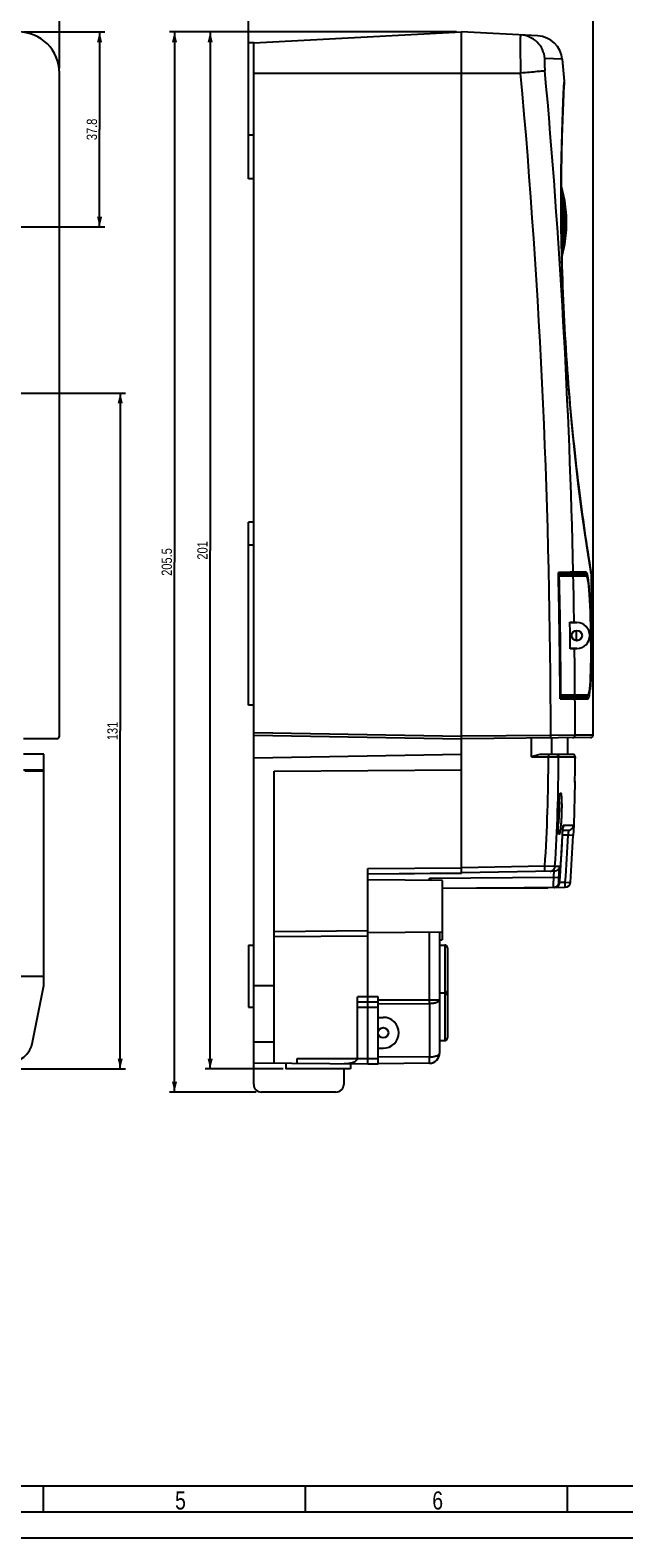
# Model space of a CAD drawing. Header units: millimetres. Extents: x 0 to 594, y 0 to 439.
# Tile 8 of 57: x 226 to 341, y 0 to 292. Entities that reach past the tile are written whole.
import ezdxf

# ---------------------------------------------------------------- set-up
doc = ezdxf.new("R2010")
doc.units = ezdxf.units.MM
doc.header["$LTSCALE"] = 32.67
doc.linetypes.add('CENTER', pattern=[0.6, 0.375, -0.075, 0.075, -0.075])
doc.layers.get('0').update_dxf_attribs({"linetype": 'CONTINUOUS'})
doc.layers.add('DEFAULT_1', color=7, linetype='CENTER')
doc.styles.get("Standard").update_dxf_attribs({"font": 'txt', "width": 0.8})
doc.dimstyles.new('DIMSTYLE_1', dxfattribs={"dimtxt": 2, "dimasz": 2, "dimexe": 0.18, "dimexo": 0.0625, "dimgap": 0.09, "dimtad": 1, "dimdsep": 46, "dimtxsty": 'Standard', "dimblk": '_FILLED', "dimblk1": '_FILLED', "dimblk2": '_FILLED', "dimcen": 0.09, "dimadec": 0, "dimazin": 0, "dimtp": 0.01, "dimtm": 0.01, "dimtfac": 1, "dimtofl": 0, "dimtmove": 0, "dimatfit": 3, "dimldrblk": '_FILLED', "dimfxl": 0, "dimtolj": 1, "dimarcsym": 0})
doc.dimstyles.new('DIMSTYLE_2', dxfattribs={"dimtxt": 2, "dimasz": 2, "dimexe": 0.18, "dimexo": 0.0625, "dimgap": 0.09, "dimtad": 1, "dimdec": 0, "dimdsep": 46, "dimtxsty": 'Standard', "dimblk": '_FILLED', "dimblk1": '_FILLED', "dimblk2": '_FILLED', "dimcen": 0.09, "dimadec": 0, "dimazin": 0, "dimtfac": 1, "dimtdec": 0, "dimtofl": 0, "dimtmove": 0, "dimatfit": 3, "dimldrblk": '_FILLED', "dimfxl": 0, "dimtolj": 1, "dimarcsym": 0})

# ---------------------------------------------------------------- blocks, each defined once
blk = doc.blocks.new('_FILLED')
at = {"color": 0, "linetype": 'ByBlock'}
blk.add_solid([(0, 0), (-1, 0.25), (-1, -0.25)], dxfattribs=at)
blk = doc.blocks.new('*D1')
at = {"color": 2, "linetype": 'Continuous'}
for p, q in [((59.38, 284.89), (59.38, 314.46)), ((59.38, 313.46), (145.38, 313.46)), ((231.38, 313.46), (145.38, 313.46)), ((231.38, 284.89), (231.38, 314.46))]:
    blk.add_line(p, q, dxfattribs=at)
at = {"color": 2, "linetype": 'Continuous', "xscale": 2, "yscale": 2, "zscale": 2, "rotation": 180}
blk.add_blockref('_FILLED', (59.38, 313.46), dxfattribs=at)
at = {"color": 2, "linetype": 'Continuous', "xscale": 2, "yscale": 2, "zscale": 2}
blk.add_blockref('_FILLED', (231.38, 313.46), dxfattribs=at)
at = {"color": 2, "linetype": 'Continuous', "insert": (145.38, 315.96), "char_height": 2, "width": 4.8, "attachment_point": 2, "line_spacing_factor": 0.9}
blk.add_mtext('172', dxfattribs=at)
blk = doc.blocks.new('*D2')
at = {"color": 2, "linetype": 'Continuous'}
for p, q in [((268.01, 286.89), (268.01, 309.47)), ((268.01, 308.47), (301.41, 308.47)), ((334.81, 308.47), (301.41, 308.47)), ((334.81, 156.6), (334.81, 309.47))]:
    blk.add_line(p, q, dxfattribs=at)
at = {"color": 2, "linetype": 'Continuous', "xscale": 2, "yscale": 2, "zscale": 2, "rotation": 180}
blk.add_blockref('_FILLED', (268.01, 308.47), dxfattribs=at)
at = {"color": 2, "linetype": 'Continuous', "xscale": 2, "yscale": 2, "zscale": 2}
blk.add_blockref('_FILLED', (334.81, 308.47), dxfattribs=at)
at = {"color": 2, "linetype": 'Continuous', "insert": (301.41, 310.97), "char_height": 2, "width": 3.2, "attachment_point": 2, "line_spacing_factor": 0.9}
blk.add_mtext('67', dxfattribs=at)
blk = doc.blocks.new('*D3')
at = {"color": 2, "linetype": 'Continuous'}
for p, q in [((308.31, 291.89), (252.67, 291.89)), ((253.67, 291.89), (253.67, 189.14)), ((253.67, 86.39), (253.67, 189.14)), ((269.51, 86.39), (252.67, 86.39))]:
    blk.add_line(p, q, dxfattribs=at)
at = {"color": 2, "linetype": 'Continuous', "xscale": 2, "yscale": 2, "zscale": 2}
for p, rotation in [((253.67, 291.89), 90), ((253.67, 86.39), 270)]:
    blk.add_blockref('_FILLED', p, dxfattribs=dict(at, rotation=rotation))
at = {"color": 2, "linetype": 'Continuous', "insert": (251.17, 189.14), "char_height": 2, "width": 8, "attachment_point": 2, "rotation": 90, "line_spacing_factor": 0.9}
blk.add_mtext('205.5', dxfattribs=at)
blk = doc.blocks.new('*D8')
at = {"color": 2, "linetype": 'Continuous'}
for p, q in [((190.38, 222.89), (190.38, 304.74)), ((231.38, 284.89), (231.38, 304.74)), ((190.38, 303.74), (210.88, 303.74)), ((231.38, 303.74), (210.88, 303.74))]:
    blk.add_line(p, q, dxfattribs=at)
at = {"color": 2, "linetype": 'Continuous', "xscale": 2, "yscale": 2, "zscale": 2, "rotation": 180}
blk.add_blockref('_FILLED', (190.38, 303.74), dxfattribs=at)
at = {"color": 2, "linetype": 'Continuous', "xscale": 2, "yscale": 2, "zscale": 2}
blk.add_blockref('_FILLED', (231.38, 303.74), dxfattribs=at)
at = {"color": 2, "linetype": 'Continuous', "insert": (210.88, 306.24), "char_height": 2, "width": 3.2, "attachment_point": 2, "line_spacing_factor": 0.9}
blk.add_mtext('41', dxfattribs=at)
blk = doc.blocks.new('*D32')
at = {"color": 2, "linetype": 'Continuous'}
for p, q in [((308.31, 291.89), (259.58, 291.89)), ((260.58, 291.89), (260.58, 191.39)), ((260.58, 90.89), (260.58, 191.39)), ((274.76, 90.89), (259.58, 90.89))]:
    blk.add_line(p, q, dxfattribs=at)
at = {"color": 2, "linetype": 'Continuous', "xscale": 2, "yscale": 2, "zscale": 2}
for p, rotation in [((260.58, 291.89), 90), ((260.58, 90.89), 270)]:
    blk.add_blockref('_FILLED', p, dxfattribs=dict(at, rotation=rotation))
at = {"color": 2, "linetype": 'Continuous', "insert": (258.08, 191.39), "char_height": 2, "width": 4.8, "attachment_point": 2, "rotation": 90, "line_spacing_factor": 0.9}
blk.add_mtext('201', dxfattribs=at)
blk = doc.blocks.new('*D33')
at = {"color": 2, "linetype": 'Continuous'}
for p, q in [((213.38, 257.09), (213.38, 297.67)), ((213.38, 296.67), (222.38, 296.67)), ((231.38, 296.67), (222.38, 296.67)), ((231.38, 284.89), (231.38, 297.67))]:
    blk.add_line(p, q, dxfattribs=at)
at = {"color": 2, "linetype": 'Continuous', "xscale": 2, "yscale": 2, "zscale": 2, "rotation": 180}
blk.add_blockref('_FILLED', (213.38, 296.67), dxfattribs=at)
at = {"color": 2, "linetype": 'Continuous', "xscale": 2, "yscale": 2, "zscale": 2}
blk.add_blockref('_FILLED', (231.38, 296.67), dxfattribs=at)
at = {"color": 2, "linetype": 'Continuous', "insert": (222.38, 299.17), "char_height": 2, "width": 3.2, "attachment_point": 2, "line_spacing_factor": 0.9}
blk.add_mtext('18', dxfattribs=at)
blk = doc.blocks.new('*D35')
at = {"color": 2, "linetype": 'Continuous'}
for p, q in [((224.38, 291.89), (240.15, 291.89)), ((239.15, 291.89), (239.15, 272.99)), ((239.15, 254.09), (239.15, 272.99)), ((216.38, 254.09), (240.15, 254.09))]:
    blk.add_line(p, q, dxfattribs=at)
at = {"color": 2, "linetype": 'Continuous', "xscale": 2, "yscale": 2, "zscale": 2}
for p, rotation in [((239.15, 291.89), 90), ((239.15, 254.09), 270)]:
    blk.add_blockref('_FILLED', p, dxfattribs=dict(at, rotation=rotation))
at = {"color": 2, "linetype": 'Continuous', "insert": (236.65, 272.99), "char_height": 2, "width": 6.4, "attachment_point": 2, "rotation": 90, "line_spacing_factor": 0.9}
blk.add_mtext('37.8', dxfattribs=at)
blk = doc.blocks.new('*D37')
at = {"color": 2, "linetype": 'Continuous'}
for p, q in [((191.38, 221.89), (244.15, 221.89)), ((243.15, 221.89), (243.15, 156.39)), ((243.15, 90.89), (243.15, 156.39)), ((196.63, 90.89), (244.15, 90.89))]:
    blk.add_line(p, q, dxfattribs=at)
at = {"color": 2, "linetype": 'Continuous', "xscale": 2, "yscale": 2, "zscale": 2}
for p, rotation in [((243.15, 221.89), 90), ((243.15, 90.89), 270)]:
    blk.add_blockref('_FILLED', p, dxfattribs=dict(at, rotation=rotation))
at = {"color": 2, "linetype": 'Continuous', "insert": (240.65, 156.39), "char_height": 2, "width": 4.8, "attachment_point": 2, "rotation": 90, "line_spacing_factor": 0.9}
blk.add_mtext('131', dxfattribs=at)

msp = doc.modelspace()

# ---------------------------------------------------------------- linework, layer by layer
at = {"color": 7, "linetype": 'Continuous'}
for p, q in [((268.013, 263.386), (268.013, 289.774)), ((269.013, 289.774), (268.013, 289.774)), ((269.013, 289.774), (309.313, 291.886)), ((269.013, 87.886), (269.013, 289.774)), ((309.313, 128.77), (309.313, 291.886)), ((324.09, 291.112), (309.313, 291.886)), ((320.665, 288.504), (320.667, 288.306)), ((328.808, 286.574), (325.445, 286.75)), ((328.808, 286.574), (329.189, 282.337)), ((231.375, 155.386), (231.375, 283.886)), ((269.013, 283.886), (320.756, 283.886)), ((329.182, 282.273), (329.166, 281.953)), ((329.187, 282.36), (329.182, 282.273)), ((269.013, 271.886), (268.013, 271.886)), ((328.681, 268.622), (328.679, 268.547)), ((269.013, 263.386), (268.013, 263.386)), ((268.013, 161.386), (268.013, 196.886)), ((269.013, 196.886), (268.013, 196.886)), ((269.013, 192.386), (268.013, 192.386)), ((328.07, 186.886), (328.065, 187.139)), ((328.099, 187.139), (328.065, 187.139)), ((330.346, 187.141), (328.099, 187.139)), ((330.706, 187.142), (330.346, 187.141)), ((330.694, 186.886), (330.943, 187.142)), ((330.943, 187.142), (330.706, 187.142)), ((333.454, 187.142), (330.943, 187.142)), ((333.204, 186.886), (333.454, 187.142)), ((328.075, 186.681), (328.07, 186.886)), ((328.08, 186.431), (328.075, 186.681)), ((333.204, 186.886), (328.097, 186.886)), ((328.241, 186.439), (330.959, 186.442)), ((328.371, 186.686), (333.22, 186.686)), ((330.959, 186.442), (333.469, 186.442)), ((334.41, 186.973), (334.462, 186.658)), ((334.462, 186.658), (334.464, 186.644)), ((334.464, 186.645), (334.464, 186.645)), ((334.464, 186.644), (334.464, 186.644)), ((330.304, 177.486), (331.488, 177.486)), ((330.304, 177.386), (331.651, 177.386)), ((331.488, 177.486), (331.49, 177.384)), ((331.513, 175.859), (331.54, 173.909)), ((331.651, 172.386), (330.374, 172.386)), ((331.56, 172.286), (330.374, 172.286)), ((331.559, 172.385), (331.56, 172.286)), ((269.013, 161.386), (268.013, 161.386)), ((328.406, 162.886), (328.403, 163.335)), ((328.407, 162.637), (328.406, 162.886)), ((328.407, 162.637), (330.688, 162.637)), ((328.419, 163.335), (328.429, 163.269)), ((328.429, 163.269), (328.466, 163.197)), ((328.432, 162.886), (333.543, 162.886)), ((331.281, 163.338), (328.564, 163.337)), ((333.539, 163.086), (328.694, 163.086)), ((330.688, 162.637), (331.091, 162.638)), ((331.036, 162.886), (331.285, 162.638)), ((331.091, 162.638), (331.285, 162.638)), ((333.789, 163.338), (331.281, 163.338)), ((331.285, 162.638), (333.793, 162.638)), ((333.539, 163.086), (333.542, 163.086)), ((333.542, 163.086), (333.775, 163.185)), ((333.543, 162.886), (333.793, 162.638)), ((333.775, 163.185), (333.905, 163.381)), ((230.875, 154.886), (224.375, 154.886)), ((269.013, 156.089), (309.313, 155.386)), ((269.013, 155.59), (309.313, 154.886)), ((326.586, 155.537), (309.313, 155.386)), ((334.317, 155.105), (309.313, 154.886)), ((322.831, 151.386), (322.831, 155.004)), ((331.305, 155.574), (326.586, 155.537)), ((326.748, 155.039), (326.748, 151.886)), ((329.813, 155.065), (329.813, 151.886)), ((334.812, 155.605), (331.305, 155.574)), ((228.375, 151.886), (224.375, 151.886)), ((228.375, 107.045), (228.375, 151.886)), ((269.013, 151.183), (309.313, 151.886)), ((322.831, 151.386), (326.147, 151.386)), ((324.759, 151.886), (330.812, 151.886)), ((326.147, 151.386), (328.105, 151.386)), ((328.105, 151.386), (331.312, 151.386)), ((331.31, 150.863), (331.312, 151.336)), ((331.312, 151.22), (331.311, 151.138)), ((331.312, 151.386), (331.312, 151.335)), ((331.312, 151.336), (331.312, 151.22)), ((224.375, 148.886), (228.375, 148.886)), ((228.375, 148.57), (224.692, 148.57)), ((273.013, 148.57), (309.313, 148.886)), ((273.013, 92.044), (273.013, 148.57)), ((331.269, 146.434), (331.034, 138.146)), ((331.269, 146.433), (331.275, 146.894)), ((331.27, 146.546), (331.269, 146.433)), ((331.271, 146.632), (331.27, 146.546)), ((329.077, 138.146), (331.034, 138.146)), ((331.034, 138.146), (330.944, 136.14)), ((328.856, 136.14), (328.858, 136.14)), ((329.945, 136.186), (328.858, 136.186)), ((328.927, 137.186), (330.034, 137.186)), ((330.944, 136.14), (329.945, 136.186)), ((291.113, 129.728), (309.313, 129.886)), ((291.113, 91.886), (291.113, 129.728)), ((291.113, 128.728), (309.313, 128.886)), ((309.313, 128.77), (291.113, 128.612)), ((325.443, 130.168), (309.313, 129.886)), ((327.252, 129.2), (309.313, 128.886)), ((327.402, 130.121), (325.443, 130.168)), ((328.302, 130.136), (327.402, 130.121)), ((305.613, 127.386), (291.113, 127.513)), ((303.08, 127.869), (327.171, 128.079)), ((303.08, 127.409), (303.08, 127.869)), ((303.08, 127.869), (303.549, 127.404)), ((305.613, 117.388), (305.613, 127.385)), ((305.613, 125.891), (329.407, 126.099)), ((326.013, 125.936), (312.221, 125.936)), ((316.866, 125.989), (316.813, 125.936)), ((326.147, 126.07), (326.013, 125.936)), ((327.171, 128.079), (328.158, 128.009)), ((328.306, 127.007), (328.155, 127.006)), ((328.306, 127.007), (328.308, 127.007)), ((328.307, 127.089), (329.399, 127.099)), ((329.399, 127.099), (330.396, 127.025)), ((329.408, 126.099), (329.399, 127.099)), ((291.113, 117.636), (273.013, 117.478)), ((305.613, 117.386), (291.113, 117.26)), ((303.08, 104.307), (303.08, 117.364)), ((305.063, 93.991), (305.063, 117.382)), ((305.563, 117.388), (305.563, 115.886)), ((268.013, 114.886), (269.013, 114.886)), ((268.013, 114.885), (268.013, 102.887)), ((291.113, 116.636), (273.013, 116.478)), ((305.063, 115.886), (305.563, 115.886)), ((305.063, 114.886), (306.063, 114.886)), ((306.063, 114.886), (306.063, 96.386)), ((306.563, 114.386), (306.563, 96.886)), ((226.179, 96.064), (228.375, 107.045)), ((269.013, 107.08), (273.013, 107.045)), ((305.063, 105.636), (306.063, 105.636)), ((268.013, 102.886), (269.013, 102.886)), ((291.113, 104.886), (289.113, 104.886)), ((289.113, 92.886), (289.113, 104.886)), ((289.113, 103.886), (291.113, 103.886)), ((289.113, 102.886), (291.113, 102.886)), ((293.113, 104.89), (291.113, 104.89)), ((291.113, 103.89), (293.113, 103.89)), ((291.113, 102.89), (293.113, 102.89)), ((293.113, 91.904), (293.113, 104.89)), ((293.113, 104.29), (303.08, 104.307)), ((293.113, 103.521), (303.08, 103.538)), ((303.08, 104.307), (305.063, 104.307)), ((303.08, 103.538), (303.08, 93.222)), ((293.113, 100.886), (294.113, 100.886)), ((273.013, 96.064), (269.013, 96.099)), ((293.113, 94.886), (294.113, 94.886)), ((305.063, 96.386), (306.063, 96.386)), ((269.013, 92.079), (291.113, 91.886)), ((275.263, 92.025), (275.263, 90.886)), ((287.762, 90.886), (275.264, 90.886)), ((277.418, 92.886), (289.113, 92.886)), ((277.418, 92.006), (277.418, 92.886)), ((286.482, 90.886), (286.456, 87.873)), ((287.763, 91.916), (287.763, 90.886)), ((289.113, 92.904), (291.113, 92.886)), ((291.113, 92.904), (293.113, 92.904)), ((291.113, 91.904), (293.113, 91.904)), ((303.08, 93.222), (293.113, 93.135)), ((303.08, 91.991), (293.113, 91.904)), ((284.956, 86.386), (270.513, 86.386)), ((584, 10), (25, 10)), ((228.2, 10), (228.2, 5)), ((279, 10), (279, 5)), ((329.8, 10), (329.8, 5)), ((0, 0), (594, 0))]:
    msp.add_line(p, q, dxfattribs=at)
at = {"color": 40, "linetype": 'Continuous'}
msp.add_line((329.663, 254.936), (328.61, 254.936), dxfattribs=at)
at = {"color": 2, "linetype": 'Continuous'}
msp.add_line((589, 5), (20, 5), dxfattribs=at)
at = {"color": 7, "linetype": 'Continuous'}
for points in [[(328.621, 264.997), (328.714, 269.98), (328.847, 274.511), (328.999, 278.4), (329.133, 281.265), (329.178, 282.149)], [(328.883, 242.733), (328.711, 248.428), (328.612, 254.115), (328.583, 259.678), (328.621, 264.997)], [(328.719, 248.179), (329.293, 250.741), (329.607, 253.538), (329.607, 256.329), (329.294, 259.127), (328.663, 261.944), (328.601, 262.13)], [(328.631, 252.983), (328.694, 253.544), (328.694, 256.335), (328.596, 257.209)], [(334.436, 186.832), (334.29, 187.726), (333.839, 190.57), (333.261, 194.404), (332.63, 198.884), (331.99, 203.818), (331.367, 209.097), (330.783, 214.633), (330.256, 220.317), (329.805, 225.968), (329.429, 231.541), (329.123, 237.108), (328.883, 242.733)], [(333.596, 186.378), (333.469, 186.576), (333.22, 186.686)], [(333.905, 163.381), (333.996, 163.652), (334.078, 164.053), (334.152, 164.6), (334.217, 165.275), (334.27, 166.057), (334.314, 166.944), (334.348, 167.937), (334.374, 169.028), (334.39, 170.209), (334.398, 171.465), (334.397, 172.786), (334.386, 174.152), (334.368, 175.533), (334.341, 176.898), (334.306, 178.218), (334.264, 179.477), (334.216, 180.663), (334.16, 181.76), (334.099, 182.76), (334.032, 183.653), (333.957, 184.443), (333.875, 185.127), (333.786, 185.686), (333.693, 186.099), (333.596, 186.378)], [(328.466, 163.197), (328.522, 163.141), (328.591, 163.105), (328.667, 163.088), (328.694, 163.086)], [(328.858, 136.14), (328.864, 136.263), (328.885, 136.629), (328.908, 136.96), (328.932, 137.248), (328.955, 137.485), (328.977, 137.668), (328.995, 137.792), (329.002, 137.828)], [(328.308, 127.007), (328.508, 129.885), (328.709, 133.221), (328.858, 136.14)]]:
    msp.add_lwpolyline(points, dxfattribs=at)
for centre in [(331.651, 174.886), (294.113, 97.886)]:
    msp.add_circle(centre, 1, dxfattribs=at)
for centre, radius, start, end in [((223.375, 283.886), 8, 0, 90), ((323.829, 286.119), 5, 5.22148, 87), ((-1103.36, 154.887), 1429.946, 0.026056, 5.175861), ((-1103.528, 154.889), 1434.833, 1.288048, 5.176038), ((763.664, 259.485), 435.079, 177.03997, 178.79672), ((775.289, 259.195), 446.708, 178.80051, 180.62193), ((303.6, 254.927), 25.133, 3.18082, 5.20839), ((304.919, 254.898), 24.086, 351.43462, 9.69373), ((781.039, 259.224), 452.457, 180.61768, 181.60328), ((303.757, 254.936), 24.976, 356.78832, 359.03287), ((303.747, 254.936), 24.985, 359.03282, 3.17708), ((303.667, 254.942), 25.067, 355.50594, 356.78696), ((779.87, 259.151), 451.286, 181.59813, 187.07403), ((764.839, 257.453), 436.161, 187.09589, 189.29928), ((-1103.087, 154.886), 1431.515, 0.338158, 1.262657), ((-1103.097, 154.885), 1431.686, 0.338231, 1.262854), ((330.957, 186.813), 0.0734, 79.90175, 89.97858), ((-1103.603, 154.886), 1434.909, 0.90245, 1.260105), ((333.219, 186.437), 0.25, 1.21775, 89.92478), ((-1112.207, 154.886), 1447.019, 0.028447, 1.259387), ((-1157.948, 154.893), 1488.423, 0.669552, 0.869741), ((331.651, 174.886), 2.5, 270, 90), ((-1103.611, 154.886), 1434.916, 0.337467, 0.694794), ((-1103.613, 154.886), 1434.919, 0.027467, 0.309512), ((331.289, 162.959), 0.0728, 270.00997, 280.2844), ((333.539, 163.336), 0.25, 270.64068, 0.36485), ((334.312, 155.605), 0.5, 270.5, 0.02845), ((-8.785, 151.889), 334.932, 356.28156, 359.91396), ((-8.826, 151.889), 336.932, 356.29563, 359.91436), ((330.812, 151.386), 0.5, 359.91524, 90), ((-210.239, 153.672), 541.556, 359.49353, 359.70288), ((-203.565, 153.63), 534.883, 359.27839, 359.49168), ((330.034, 138.186), 1, 269.99997, 357.67385), ((-8.534, 151.888), 337.758, 355.77556, 357.32766), ((-7.206, 151.887), 337.516, 355.78817, 357.33368), ((-7.204, 151.887), 338.515, 355.78816, 357.33368), ((-8.455, 151.888), 336.47, 355.94238, 356.1336), ((-8.462, 151.887), 337.466, 355.94243, 356.30449), ((327.311, 127.081), 1, 270.49939, 353.46475), ((327.329, 127.079), 0.982, 353.41761, 355.77291), ((329.399, 127.098), 0.999, 270.47346, 355.81483), ((306.063, 114.386), 0.5, 0, 90), ((93.912, 103.923), 209.168, 359.89465, 0.10535), ((294.113, 97.886), 3, 270, 90), ((306.063, 96.886), 0.5, 270, 360), ((303.063, 93.991), 2, 270.5, 360), ((270.513, 87.886), 1.5, 180, 270), ((284.956, 87.886), 1.5, 270, 359.5)]:
    msp.add_arc(centre, radius, start, end, dxfattribs=at)
for centre, major_axis, ratio, start_param, end_param in [((230.875, 155.386), (0.475, -0.158), 0.9984779, -1.2488326, 0.3210504), ((230.875, 155.386), (0.494, -0.082), 0.9985916, -1.4055633, 0.1647764), ((221.276, 97.045), (0, 5), 0.9999619, 3.1415927, 4.5149934)]:
    msp.add_ellipse(centre, major_axis=major_axis, ratio=ratio, start_param=start_param, end_param=end_param, dxfattribs=at)
for points, knots in [([(320.746, 291.287), (320.74, 291.288), (320.729, 291.268), (320.722, 291.236), (320.712, 291.176), (320.7, 291.055), (320.687, 290.845), (320.675, 290.53), (320.667, 290.13), (320.663, 289.652), (320.662, 289.101), (320.664, 288.71), (320.665, 288.504)], [0, 0, 0, 0, 0.0056652, 0.0185424, 0.0394352, 0.0684494, 0.1506871, 0.2643383, 0.4080888, 0.5800878, 0.7782375, 1, 1, 1, 1]), ([(325.445, 286.75), (325.391, 287.339), (325.071, 288.507), (324.013, 289.974), (322.512, 290.98), (321.334, 291.256), (320.746, 291.287)], [0, 0, 0, 0, 0.2504414, 0.5005598, 0.7503596, 1, 1, 1, 1]), ([(320.667, 288.306), (320.669, 287.972), (320.687, 286.499), (320.722, 285.025), (320.756, 283.886)], [0, 0, 0, 0, 0.2268022, 1, 1, 1, 1]), ([(325.445, 286.75), (325.426, 286.751), (325.392, 286.67), (325.379, 286.548), (325.361, 286.318), (325.36, 286.025), (325.367, 285.661), (325.393, 285.09), (325.427, 284.642), (325.455, 284.334)], [0, 0, 0, 0, 0.0235714, 0.0804824, 0.1721391, 0.2956661, 0.4464906, 0.618738, 1, 1, 1, 1]), ([(325.455, 284.334), (325.3, 284.311), (324.799, 284.267), (323.808, 284.166), (322.397, 284.037), (321.331, 283.939), (320.756, 283.886)], [0, 0, 0, 0, 0.0992812, 0.3196137, 0.6330294, 1, 1, 1, 1]), ([(328.727, 249.863), (328.773, 250.083), (328.913, 250.799), (329.097, 252.022), (329.23, 253.536), (329.268, 255.055), (329.211, 256.573), (329.058, 258.089), (328.845, 259.389), (328.676, 260.181), (328.608, 260.473)], [0, 0, 0, 0, 0.0628424, 0.2047564, 0.3468, 0.4888292, 0.6306496, 0.7728012, 0.9158808, 1, 1, 1, 1]), ([(328.734, 249.215), (328.959, 250.19), (329.301, 252.168), (329.456, 255.175), (329.243, 258.178), (328.865, 260.149), (328.623, 261.12)], [0, 0, 0, 0, 0.2500002, 0.4999984, 0.7499975, 1, 1, 1, 1]), ([(333.728, 186.585), (333.698, 186.712), (333.654, 186.88), (333.567, 187.06), (333.52, 187.115), (333.496, 187.129)], [0, 0, 0, 0, 0.6523264, 0.8595101, 1, 1, 1, 1]), ([(328.097, 186.431), (328.094, 186.43), (328.125, 186.434), (328.139, 186.434), (328.193, 186.437), (328.224, 186.439), (328.241, 186.439)], [0, 0, 0, 0, 0.0634372, 0.300022, 0.6439911, 1, 1, 1, 1]), ([(328.097, 186.431), (328.096, 186.471), (328.115, 186.549), (328.208, 186.654), (328.31, 186.686), (328.371, 186.686)], [0, 0, 0, 0, 0.29243, 0.5516142, 1, 1, 1, 1]), ([(328.371, 186.686), (328.339, 186.686), (328.285, 186.636), (328.251, 186.545), (328.242, 186.477), (328.242, 186.439)], [0, 0, 0, 0, 0.3293728, 0.6135175, 1, 1, 1, 1]), ([(330.71, 186.686), (330.772, 186.686), (330.903, 186.634), (330.957, 186.505), (330.959, 186.442)], [0, 0, 0, 0, 0.4993363, 1, 1, 1, 1]), ([(330.969, 186.885), (330.995, 186.881), (331.05, 186.837), (331.081, 186.78), (331.098, 186.744)], [0, 0, 0, 0, 0.3917368, 1, 1, 1, 1]), ([(333.304, 186.819), (333.296, 186.829), (333.271, 186.861), (333.232, 186.886), (333.204, 186.886)], [0, 0, 0, 0, 0.3133308, 1, 1, 1, 1]), ([(333.388, 186.643), (333.382, 186.661), (333.358, 186.722), (333.33, 186.781), (333.304, 186.819)], [0, 0, 0, 0, 0.2976613, 1, 1, 1, 1]), ([(333.469, 186.442), (333.506, 186.442), (333.562, 186.389), (333.61, 186.301), (333.654, 186.194), (333.697, 186.058), (333.759, 185.815), (333.796, 185.615), (333.821, 185.471)], [0, 0, 0, 0, 0.102633, 0.1847424, 0.2919391, 0.4258617, 0.5877255, 1, 1, 1, 1]), ([(333.836, 162.652), (333.862, 162.668), (333.911, 162.731), (334, 162.939), (334.09, 163.362), (334.184, 164.06), (334.265, 165.039), (334.334, 166.333), (334.386, 167.985), (334.417, 170.033), (334.421, 172.455), (334.397, 175.106), (334.331, 178.393), (334.212, 181.695), (334.037, 184.395), (333.866, 185.849), (333.777, 186.371), (333.728, 186.585)], [0, 0, 0, 0, 0.0038307, 0.0096391, 0.0283086, 0.057316, 0.0976872, 0.1509424, 0.2190335, 0.3040798, 0.4066719, 0.5214551, 0.6350239, 0.8171962, 0.9339944, 0.9725704, 1, 1, 1, 1]), ([(333.821, 185.471), (333.855, 185.268), (333.919, 184.805), (334.043, 183.63), (334.179, 181.632), (334.307, 178.56), (334.389, 174.868), (334.409, 171.18), (334.364, 168.116), (334.283, 166.127), (334.191, 164.957), (334.14, 164.496), (334.111, 164.294)], [0, 0, 0, 0, 0.0291296, 0.0660934, 0.1672279, 0.3122424, 0.5011033, 0.6895941, 0.8339703, 0.9344882, 0.9711595, 1, 1, 1, 1]), ([(334.111, 164.294), (334.091, 164.153), (334.052, 163.91), (333.986, 163.635), (333.925, 163.477), (333.88, 163.39), (333.824, 163.338), (333.789, 163.338)], [0, 0, 0, 0, 0.4130031, 0.7086908, 0.8156791, 0.897498, 1, 1, 1, 1]), ([(328.564, 163.337), (328.548, 163.337), (328.523, 163.337), (328.491, 163.336), (328.468, 163.336), (328.449, 163.336), (328.433, 163.335), (328.426, 163.336), (328.419, 163.334), (328.419, 163.335)], [0, 0, 0, 0, 0.3391962, 0.5119406, 0.6715175, 0.807738, 0.9121699, 0.9775354, 1, 1, 1, 1]), ([(328.564, 163.337), (328.564, 163.298), (328.573, 163.23), (328.607, 163.138), (328.661, 163.086), (328.694, 163.086)], [0, 0, 0, 0, 0.3869359, 0.6714789, 1, 1, 1, 1]), ([(331.032, 163.086), (331.096, 163.086), (331.229, 163.14), (331.281, 163.274), (331.281, 163.338)], [0, 0, 0, 0, 0.4993275, 1, 1, 1, 1]), ([(331.427, 163.029), (331.418, 163.009), (331.39, 162.954), (331.344, 162.895), (331.302, 162.888)], [0, 0, 0, 0, 0.3401957, 1, 1, 1, 1]), ([(331.478, 163.166), (331.474, 163.153), (331.459, 163.107), (331.441, 163.061), (331.427, 163.029)], [0, 0, 0, 0, 0.2774957, 1, 1, 1, 1]), ([(333.543, 162.886), (333.551, 162.886), (333.59, 162.893), (333.62, 162.925), (333.637, 162.949)], [0, 0, 0, 0, 0.2131011, 1, 1, 1, 1]), ([(333.637, 162.949), (333.645, 162.96), (333.68, 163.018), (333.704, 163.081), (333.721, 163.131)], [0, 0, 0, 0, 0.2014616, 1, 1, 1, 1]), ([(326.564, 155.037), (326.568, 155.037), (326.57, 155.056), (326.575, 155.079), (326.579, 155.127), (326.582, 155.188), (326.584, 155.263), (326.587, 155.381), (326.587, 155.473), (326.586, 155.537)], [0, 0, 0, 0, 0.0218244, 0.0792898, 0.1715301, 0.2955542, 0.4465609, 0.6193839, 1, 1, 1, 1]), ([(330.812, 155.074), (330.938, 155.075), (331.201, 155.183), (331.305, 155.447), (331.305, 155.574)], [0, 0, 0, 0, 0.4993318, 1, 1, 1, 1]), ([(322.831, 151.386), (323.156, 151.501), (323.637, 151.673), (324.281, 151.842), (324.602, 151.886), (324.759, 151.886)], [0, 0, 0, 0, 0.5172655, 0.765375, 1, 1, 1, 1]), ([(326.139, 151.886), (326.142, 151.886), (326.138, 151.866), (326.144, 151.845), (326.143, 151.796), (326.145, 151.736), (326.146, 151.66), (326.147, 151.543), (326.147, 151.45), (326.147, 151.386)], [0, 0, 0, 0, 0.0197074, 0.0766447, 0.1688459, 0.293123, 0.4445824, 0.6179992, 1, 1, 1, 1]), ([(327.607, 151.886), (327.734, 151.886), (328, 151.779), (328.106, 151.513), (328.105, 151.386)], [0, 0, 0, 0, 0.4993841, 1, 1, 1, 1]), ([(328.06, 140.369), (328.079, 140.923), (328.128, 141.931), (328.208, 142.938), (328.261, 143.39)], [0, 0, 0, 0, 0.548909, 1, 1, 1, 1]), ([(328.261, 143.39), (328.276, 143.517), (328.305, 143.742), (328.354, 144.036), (328.404, 144.232), (328.44, 144.337), (328.467, 144.363)], [0, 0, 0, 0, 0.3835354, 0.6816332, 0.8875478, 1, 1, 1, 1]), ([(328.467, 144.363), (328.525, 144.419), (328.592, 144.15), (328.613, 143.995), (328.638, 143.79), (328.656, 143.564), (328.68, 143.192), (328.699, 142.659), (328.708, 141.951), (328.701, 141.177), (328.688, 140.642), (328.678, 140.369)], [0, 0, 0, 0, 0.0599159, 0.0988884, 0.1472595, 0.2045533, 0.2702333, 0.4239703, 0.6018773, 0.7967213, 1, 1, 1, 1]), ([(328.194, 136.375), (328.182, 136.388), (328.162, 136.431), (328.126, 136.559), (328.092, 136.804), (328.061, 137.186), (328.04, 137.679), (328.029, 138.266), (328.028, 139.173), (328.044, 139.882), (328.06, 140.369)], [0, 0, 0, 0, 0.0132663, 0.0342575, 0.1001534, 0.1968397, 0.3213117, 0.4692832, 0.6355786, 1, 1, 1, 1]), ([(328.18, 140.386), (328.173, 140.201), (328.141, 139.504), (328.088, 138.808), (328.033, 138.299)], [0, 0, 0, 0, 0.2663928, 1, 1, 1, 1]), ([(328.19, 142.631), (328.197, 142.464), (328.216, 141.716), (328.203, 140.968), (328.18, 140.386)], [0, 0, 0, 0, 0.222342, 1, 1, 1, 1]), ([(328.678, 140.369), (328.669, 140.096), (328.646, 139.561), (328.599, 138.786), (328.543, 138.079), (328.487, 137.546), (328.438, 137.176), (328.403, 136.947), (328.368, 136.753), (328.333, 136.599), (328.299, 136.481), (328.268, 136.409), (328.233, 136.357), (328.202, 136.368), (328.194, 136.375)], [0, 0, 0, 0, 0.2009009, 0.3935607, 0.5695792, 0.7218122, 0.7869982, 0.8439892, 0.8922284, 0.931218, 0.9607057, 0.9806692, 0.9918977, 1, 1, 1, 1]), ([(328.935, 137.32), (328.945, 137.435), (328.966, 137.638), (328.997, 137.873), (329.023, 138.013), (329.041, 138.083), (329.054, 138.124), (329.069, 138.146), (329.077, 138.146)], [0, 0, 0, 0, 0.4113244, 0.7240539, 0.8380878, 0.9218548, 0.9749381, 1, 1, 1, 1]), ([(328.856, 136.14), (328.861, 136.245), (328.881, 136.638), (328.908, 137.032), (328.935, 137.32)], [0, 0, 0, 0, 0.2656985, 1, 1, 1, 1]), ([(330.034, 137.186), (330.031, 137.161), (330.026, 137.063), (329.993, 136.73), (329.967, 136.422), (329.945, 136.186)], [0, 0, 0, 0, 0.0763866, 0.2936039, 1, 1, 1, 1]), ([(325.443, 129.168), (325.444, 129.168), (325.444, 129.178), (325.446, 129.189), (325.447, 129.215), (325.449, 129.263), (325.449, 129.348), (325.45, 129.47), (325.449, 129.62), (325.447, 129.855), (325.445, 130.04), (325.443, 130.168)], [0, 0, 0, 0, 0.0051356, 0.0196489, 0.043509, 0.0765568, 0.1690362, 0.2932665, 0.444656, 0.617517, 1, 1, 1, 1]), ([(326.425, 129.185), (326.667, 129.189), (327.165, 129.389), (327.386, 129.879), (327.402, 130.121)], [0, 0, 0, 0, 0.4994093, 1, 1, 1, 1]), ([(328.302, 130.136), (328.272, 129.913), (328.096, 129.567), (327.679, 129.269), (327.397, 129.202), (327.249, 129.2)], [0, 0, 0, 0, 0.446006, 0.7067549, 1, 1, 1, 1]), ([(327.154, 126.177), (327.148, 126.272), (327.144, 126.514), (327.146, 127.148), (327.159, 127.688), (327.171, 128.079)], [0, 0, 0, 0, 0.1493414, 0.381955, 1, 1, 1, 1]), ([(327.169, 126.079), (327.167, 126.079), (327.163, 126.091), (327.158, 126.119), (327.155, 126.153), (327.154, 126.177)], [0, 0, 0, 0, 0.0766843, 0.2656092, 1, 1, 1, 1]), ([(327.169, 126.079), (327.411, 126.082), (327.912, 126.277), (328.138, 126.764), (328.155, 127.006)], [0, 0, 0, 0, 0.4995894, 1, 1, 1, 1]), ([(327.319, 126.081), (327.561, 126.083), (328.062, 126.278), (328.289, 126.765), (328.306, 127.007)], [0, 0, 0, 0, 0.4996274, 1, 1, 1, 1]), ([(328.155, 127.006), (328.148, 127.006), (328.139, 127.042), (328.133, 127.09), (328.128, 127.187), (328.127, 127.308), (328.129, 127.459), (328.138, 127.695), (328.149, 127.881), (328.158, 128.009)], [0, 0, 0, 0, 0.0225498, 0.0798265, 0.1720026, 0.2959649, 0.4469058, 0.6190787, 1, 1, 1, 1]), ([(306.563, 106.11), (306.563, 105.988), (306.449, 105.731), (306.189, 105.636), (306.063, 105.636)], [0, 0, 0, 0, 0.490448, 1, 1, 1, 1]), ([(306.563, 105.163), (306.563, 105.285), (306.449, 105.542), (306.189, 105.636), (306.063, 105.636)], [0, 0, 0, 0, 0.490448, 1, 1, 1, 1]), ([(305.063, 104.307), (305.063, 104.256), (305.031, 104.143), (304.907, 103.998), (304.719, 103.868), (304.365, 103.707), (303.81, 103.575), (303.334, 103.539), (303.08, 103.538)], [0, 0, 0, 0, 0.0680621, 0.1487956, 0.248637, 0.3690679, 0.6627943, 1, 1, 1, 1]), ([(303.08, 93.222), (303.334, 93.222), (303.81, 93.258), (304.365, 93.39), (304.719, 93.551), (304.907, 93.681), (305.031, 93.827), (305.063, 93.939), (305.063, 93.991)], [0, 0, 0, 0, 0.3371877, 0.6309211, 0.7513565, 0.8512007, 0.9319367, 1, 1, 1, 1]), ([(286.559, 91.926), (286.798, 91.924), (287.276, 91.946), (287.865, 92.043), (288.329, 92.183), (288.754, 92.363), (289.108, 92.648), (289.108, 92.886)], [0, 0, 0, 0, 0.2494245, 0.4992377, 0.6246701, 0.7507738, 1, 1, 1, 1]), ([(303.08, 91.991), (303.082, 91.991), (303.079, 92.002), (303.083, 92.014), (303.082, 92.044), (303.083, 92.08), (303.083, 92.128), (303.084, 92.211), (303.084, 92.339), (303.083, 92.518), (303.083, 92.729), (303.082, 92.967), (303.081, 93.134), (303.08, 93.222)], [0, 0, 0, 0, 0.0044575, 0.0176244, 0.0394369, 0.0698071, 0.1086122, 0.1556004, 0.2729911, 0.4195454, 0.5921833, 0.78732, 1, 1, 1, 1])]:
    msp.add_open_spline(points, degree=3, knots=knots, dxfattribs=at)
for points in [[(333.496, 187.129), (333.483, 187.136), (333.468, 187.142), (333.454, 187.142)], [(333.793, 162.638), (333.808, 162.638), (333.823, 162.644), (333.836, 162.652)], [(329.009, 137.824), (328.958, 137.69), (328.874, 137.565), (328.771, 137.465)], [(329.077, 138.146), (329.072, 138.036), (329.049, 137.926), (329.009, 137.824)]]:
    msp.add_open_spline(points, degree=3, dxfattribs=at)
at = {"layer": 'DEFAULT_1', "color": 2, "linetype": 'CENTER'}
msp.add_line((220.375, 108.886), (228.375, 108.886), dxfattribs=at)

# ---------------------------------------------------------------- texts
at = {"color": 2, "linetype": 'Continuous', "char_height": 3.5, "width": 2.8, "attachment_point": 1, "line_spacing_factor": 0.9}
for s, insert in [('5', (253.783, 9)), ('6', (303.632, 9))]:
    msp.add_mtext(s, dxfattribs=dict(at, insert=insert))

# ---------------------------------------------------------------- dimensions: what is measured, and where the dimension line sits
at = {"color": 2, "linetype": 'Continuous'}
for base, p1, p2, dimstyle, picture, middle in [((231.375, 313.464), (59.375, 284.886), (231.375, 284.886), 'DIMSTYLE_1', '*D1', (142.975, 314.964)), ((334.812, 308.467), (268.013, 286.886), (334.812, 156.6), 'DIMSTYLE_2', '*D2', (299.813, 309.967)), ((231.375, 296.673), (213.375, 257.087), (231.375, 284.886), 'DIMSTYLE_1', '*D33', (220.775, 298.173))]:
    dim = msp.add_linear_dim(base=base, p1=p1, p2=p2, dimstyle=dimstyle, dxfattribs=at)
    dim.commit()
    dim.dimension.update_dxf_attribs({"geometry": picture, "text_midpoint": middle, "dimtype": 160})
for base, p1, p2, angle, picture, middle in [((190.375, 303.741), (231.375, 284.886), (190.375, 222.886), 180, '*D8', (209.275, 305.241)), ((239.148, 254.086), (224.375, 291.886), (216.375, 254.086), 270, '*D35', (239.082, 270.126)), ((253.667, 291.886), (269.513, 86.386), (308.313, 291.886), 90, '*D3', (253.959, 185.56)), ((260.584, 291.886), (274.763, 90.886), (308.313, 291.886), 90, '*D32', (260.16, 189.241)), ((243.155, 221.886), (196.625, 90.886), (191.375, 221.886), 90, '*D37', (242.73, 154.241))]:
    dim = msp.add_linear_dim(base=base, p1=p1, p2=p2, angle=angle, dimstyle='DIMSTYLE_1', dxfattribs=at)
    dim.commit()
    dim.dimension.update_dxf_attribs({"geometry": picture, "text_midpoint": middle, "dimtype": 160})

doc.saveas('drawing.dxf')
